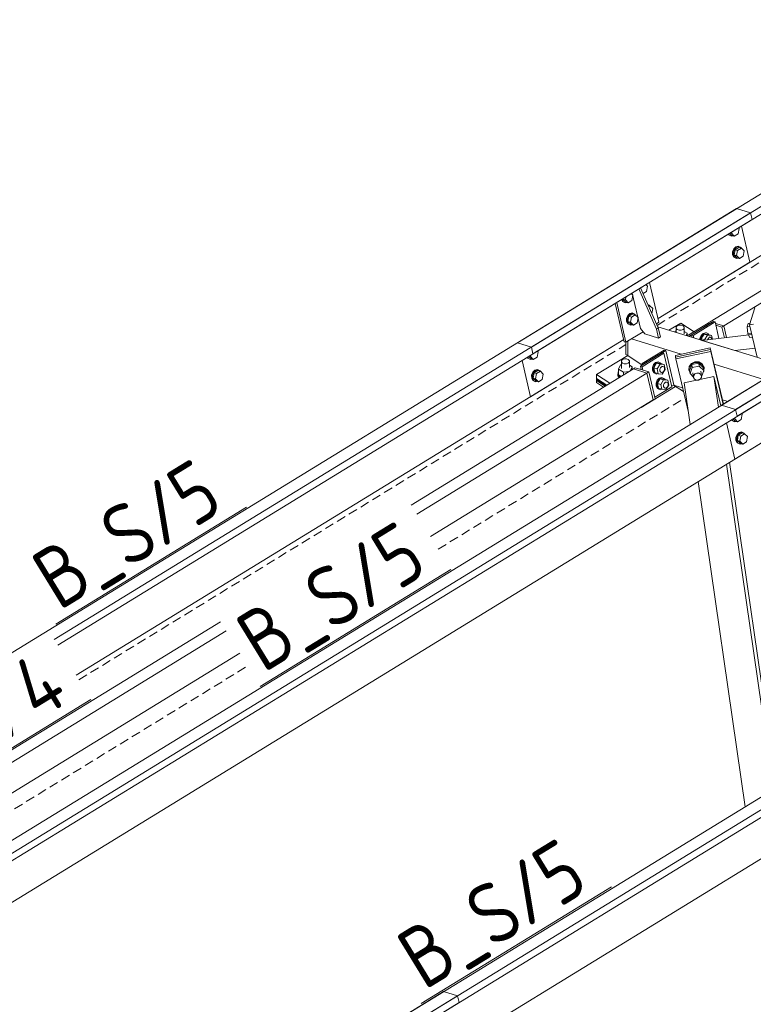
# Model space of a CAD drawing. Header units: millimetres. Extents: x 581 to 1768, y 561 to 1400.
# Tile 43 of 91: x 1201 to 1249, y 1289 to 1353. Entities that reach past the tile are written whole.
import ezdxf

# ---------------------------------------------------------------- set-up
doc = ezdxf.new("R2010")
doc.units = ezdxf.units.MM
doc.header["$LTSCALE"] = 0.6
doc.linetypes.add('VERDECKT2', pattern=[1.5, 1, -0.5])
doc.linetypes.add('XKITLINE00', pattern=[0])
for name, color, linetype, lineweight in [('Bolt', 7, 'Continuous', 0), ('Part', 2, 'Continuous', 0), ('PartMark', 3, 'Continuous', 0)]:
    doc.layers.add(name, color=color, linetype=linetype, lineweight=lineweight)
doc.styles.add('ISOCPEUR', font='ISOCPEUR.TTF')

msp = doc.modelspace()

# ---------------------------------------------------------------- linework, layer by layer
at = {"layer": 'Bolt', "color": 3, "linetype": 'XKITLINE00', "lineweight": 0}
for p, q in [((1247.108, 1339.005), (1247.189, 1338.98)), ((1247.189, 1338.98), (1247.205, 1339.064)), ((1247.685, 1339.285), (1247.622, 1338.946)), ((1247.685, 1339.285), (1247.639, 1339.331)), ((1246.98, 1338.926), (1247.007, 1338.873)), ((1247.007, 1338.873), (1247.142, 1338.809)), ((1247.063, 1338.856), (1247.015, 1338.948)), ((1247.198, 1338.792), (1247.063, 1338.856)), ((1247.071, 1338.982), (1247.207, 1338.845)), ((1247.142, 1338.809), (1247.198, 1338.792)), ((1247.374, 1338.794), (1247.189, 1338.98)), ((1247.295, 1338.818), (1247.198, 1338.792)), ((1247.207, 1338.845), (1247.374, 1338.794)), ((1247.622, 1338.946), (1247.374, 1338.794)), ((1247.341, 1337.957), (1247.266, 1337.765)), ((1247.266, 1337.765), (1247.268, 1337.566)), ((1247.321, 1337.748), (1247.396, 1337.94)), ((1247.324, 1337.549), (1247.321, 1337.748)), ((1247.473, 1338.092), (1247.341, 1337.957)), ((1247.425, 1337.912), (1247.362, 1337.573)), ((1247.396, 1337.94), (1247.529, 1338.075)), ((1247.673, 1338.064), (1247.425, 1337.912)), ((1247.425, 1337.912), (1247.592, 1337.861)), ((1247.627, 1338.133), (1247.473, 1338.092)), ((1247.529, 1338.075), (1247.683, 1338.116)), ((1247.529, 1337.522), (1247.592, 1337.861)), ((1247.592, 1337.861), (1247.84, 1338.013)), ((1247.627, 1338.133), (1247.683, 1338.116)), ((1247.673, 1338.064), (1247.84, 1338.013)), ((1247.683, 1338.116), (1247.818, 1338.052)), ((1247.818, 1338.052), (1247.838, 1338.013)), ((1247.84, 1338.013), (1248.025, 1337.826)), ((1248.025, 1337.826), (1247.963, 1337.488)), ((1247.268, 1337.566), (1247.348, 1337.415)), ((1247.403, 1337.398), (1247.324, 1337.549)), ((1247.348, 1337.415), (1247.482, 1337.351)), ((1247.362, 1337.573), (1247.548, 1337.387)), ((1247.362, 1337.573), (1247.529, 1337.522)), ((1247.538, 1337.334), (1247.403, 1337.398)), ((1247.482, 1337.351), (1247.538, 1337.334)), ((1247.714, 1337.336), (1247.529, 1337.522)), ((1247.635, 1337.36), (1247.538, 1337.334)), ((1247.548, 1337.387), (1247.714, 1337.336)), ((1247.963, 1337.488), (1247.714, 1337.336)), ((1241.645, 1335.179), (1241.418, 1335.04)), ((1241.708, 1335.518), (1241.599, 1335.628)), ((1241.708, 1335.518), (1241.645, 1335.179)), ((1240.007, 1334.652), (1240.075, 1334.521)), ((1240.052, 1334.656), (1240.051, 1334.679)), ((1240.131, 1334.504), (1240.052, 1334.656)), ((1240.075, 1334.521), (1240.21, 1334.457)), ((1240.095, 1334.706), (1240.09, 1334.679)), ((1240.09, 1334.679), (1240.275, 1334.493)), ((1240.09, 1334.679), (1240.257, 1334.628)), ((1240.266, 1334.44), (1240.131, 1334.504)), ((1240.257, 1334.628), (1240.294, 1334.828)), ((1240.442, 1334.442), (1240.257, 1334.628)), ((1240.69, 1334.594), (1240.442, 1334.442)), ((1240.753, 1334.932), (1240.644, 1335.042)), ((1240.753, 1334.932), (1240.69, 1334.594)), ((1240.21, 1334.457), (1240.266, 1334.44)), ((1240.363, 1334.466), (1240.266, 1334.44)), ((1240.275, 1334.493), (1240.442, 1334.442)), ((1241.727, 1334.339), (1241.841, 1334.286)), ((1241.753, 1334.28), (1241.863, 1334.246)), ((1241.788, 1334.2), (1241.863, 1334.246)), ((1241.841, 1334.286), (1241.861, 1334.247)), ((1241.863, 1334.246), (1242.048, 1334.06)), ((1241.99, 1333.744), (1242.048, 1334.06)), ((1240.409, 1333.605), (1240.334, 1333.413)), ((1240.334, 1333.413), (1240.336, 1333.214)), ((1240.336, 1333.214), (1240.415, 1333.063)), ((1240.389, 1333.396), (1240.464, 1333.588)), ((1240.392, 1333.197), (1240.389, 1333.396)), ((1240.541, 1333.74), (1240.409, 1333.605)), ((1240.493, 1333.559), (1240.43, 1333.221)), ((1240.43, 1333.221), (1240.615, 1333.034)), ((1240.43, 1333.221), (1240.597, 1333.17)), ((1240.464, 1333.588), (1240.597, 1333.723)), ((1240.741, 1333.711), (1240.493, 1333.559)), ((1240.493, 1333.559), (1240.66, 1333.508)), ((1240.695, 1333.781), (1240.541, 1333.74)), ((1240.597, 1333.723), (1240.751, 1333.764)), ((1240.597, 1333.17), (1240.66, 1333.508)), ((1240.66, 1333.508), (1240.908, 1333.66)), ((1240.695, 1333.781), (1240.751, 1333.764)), ((1240.741, 1333.711), (1240.908, 1333.66)), ((1240.751, 1333.764), (1240.886, 1333.7)), ((1240.886, 1333.7), (1240.906, 1333.661)), ((1240.908, 1333.66), (1241.093, 1333.474)), ((1241.093, 1333.474), (1241.03, 1333.135)), ((1240.471, 1333.046), (1240.392, 1333.197)), ((1240.415, 1333.063), (1240.55, 1332.999)), ((1240.606, 1332.982), (1240.471, 1333.046)), ((1240.55, 1332.999), (1240.606, 1332.982)), ((1240.782, 1332.983), (1240.597, 1333.17)), ((1240.703, 1333.008), (1240.606, 1332.982)), ((1240.615, 1333.034), (1240.782, 1332.983)), ((1241.03, 1333.135), (1240.782, 1332.983)), ((1243.518, 1332.581), (1243.493, 1332.526)), ((1243.581, 1332.592), (1243.518, 1332.581)), ((1243.581, 1332.77), (1243.583, 1332.856)), ((1243.649, 1332.694), (1243.581, 1332.77)), ((1243.581, 1332.499), (1243.581, 1332.77)), ((1243.583, 1332.856), (1243.654, 1332.931)), ((1243.768, 1332.649), (1243.649, 1332.694)), ((1243.654, 1332.931), (1243.774, 1332.974)), ((1243.906, 1332.648), (1243.768, 1332.649)), ((1243.774, 1332.974), (1243.912, 1332.972)), ((1244.026, 1332.691), (1243.906, 1332.648)), ((1243.912, 1332.972), (1244.031, 1332.928)), ((1244.097, 1332.765), (1244.026, 1332.691)), ((1244.031, 1332.928), (1244.098, 1332.852)), ((1244.098, 1332.852), (1244.097, 1332.765)), ((1244.098, 1332.414), (1244.098, 1332.852)), ((1248.287, 1333.093), (1248.218, 1332.876)), ((1248.218, 1332.876), (1248.4, 1332.897)), ((1248.218, 1332.876), (1248.265, 1332.417)), ((1248.287, 1333.093), (1248.406, 1333.107)), ((1244.288, 1332.445), (1244.098, 1332.567)), ((1244.224, 1332.303), (1244.288, 1332.445)), ((1244.288, 1332.283), (1244.288, 1332.445)), ((1245.21, 1332.309), (1245.135, 1332.117)), ((1245.135, 1332.117), (1245.136, 1332.024)), ((1245.19, 1332.1), (1245.265, 1332.292)), ((1245.191, 1332.007), (1245.19, 1332.1)), ((1245.342, 1332.444), (1245.21, 1332.309)), ((1245.405, 1332.397), (1245.215, 1332.098)), ((1245.438, 1332.03), (1245.215, 1332.098)), ((1245.215, 1332.098), (1245.24, 1331.992)), ((1245.265, 1332.292), (1245.398, 1332.427)), ((1245.496, 1332.485), (1245.342, 1332.444)), ((1245.398, 1332.427), (1245.552, 1332.468)), ((1245.627, 1332.329), (1245.405, 1332.397)), ((1245.669, 1332.376), (1245.405, 1332.397)), ((1245.438, 1332.03), (1245.627, 1332.329)), ((1245.443, 1332.007), (1245.438, 1332.03)), ((1245.496, 1332.485), (1245.552, 1332.468)), ((1245.552, 1332.468), (1245.687, 1332.404)), ((1245.891, 1332.308), (1245.627, 1332.329)), ((1245.635, 1332.029), (1245.661, 1332.096)), ((1245.661, 1332.096), (1245.728, 1332.164)), ((1245.669, 1332.376), (1245.891, 1332.308)), ((1245.687, 1332.404), (1245.707, 1332.364)), ((1245.728, 1332.164), (1245.805, 1332.184)), ((1245.738, 1332.205), (1245.805, 1332.184)), ((1245.805, 1332.184), (1245.872, 1332.152)), ((1245.872, 1332.152), (1245.912, 1332.077)), ((1245.948, 1332.065), (1245.891, 1332.308)), ((1245.912, 1332.077), (1245.912, 1332.061)), ((1248.505, 1332.444), (1248.265, 1332.417)), ((1248.265, 1332.417), (1248.381, 1332.176)), ((1248.381, 1332.176), (1248.563, 1332.197)), ((1233.847, 1330.876), (1233.875, 1330.822)), ((1233.875, 1330.822), (1234.01, 1330.759)), ((1233.931, 1330.806), (1233.883, 1330.897)), ((1234.065, 1330.742), (1233.931, 1330.806)), ((1233.939, 1330.932), (1234.075, 1330.794)), ((1233.976, 1330.954), (1234.057, 1330.93)), ((1234.01, 1330.759), (1234.065, 1330.742)), ((1234.057, 1330.93), (1234.072, 1331.013)), ((1234.242, 1330.743), (1234.057, 1330.93)), ((1234.162, 1330.767), (1234.065, 1330.742)), ((1234.075, 1330.794), (1234.242, 1330.743)), ((1234.49, 1330.895), (1234.242, 1330.743)), ((1234.553, 1331.234), (1234.49, 1330.895)), ((1234.553, 1331.234), (1234.507, 1331.28)), ((1240.001, 1330.574), (1240.002, 1330.661)), ((1240.002, 1330.661), (1240.073, 1330.735)), ((1240.073, 1330.735), (1240.193, 1330.778)), ((1240.193, 1330.778), (1240.332, 1330.777)), ((1240.332, 1330.777), (1240.45, 1330.732)), ((1240.45, 1330.732), (1240.518, 1330.657)), ((1240.518, 1330.657), (1240.516, 1330.57)), ((1240.518, 1330.219), (1240.518, 1330.657)), ((1234.341, 1330.041), (1234.209, 1329.907)), ((1234.264, 1329.89), (1234.397, 1330.024)), ((1234.541, 1330.013), (1234.293, 1329.861)), ((1234.495, 1330.082), (1234.341, 1330.041)), ((1234.397, 1330.024), (1234.551, 1330.065)), ((1234.495, 1330.082), (1234.551, 1330.065)), ((1234.541, 1330.013), (1234.708, 1329.962)), ((1234.551, 1330.065), (1234.686, 1330.001)), ((1234.686, 1330.001), (1234.706, 1329.963)), ((1239.937, 1330.386), (1239.811, 1330.106)), ((1239.811, 1330.106), (1240.134, 1329.898)), ((1239.811, 1329.741), (1239.811, 1330.106)), ((1239.937, 1330.386), (1240.001, 1330.396)), ((1240.068, 1330.498), (1240.001, 1330.574)), ((1240.001, 1330.136), (1240.001, 1330.574)), ((1240.187, 1330.454), (1240.068, 1330.498)), ((1240.325, 1330.453), (1240.187, 1330.454)), ((1240.445, 1330.495), (1240.325, 1330.453)), ((1240.516, 1330.57), (1240.445, 1330.495)), ((1240.707, 1330.249), (1240.518, 1330.371)), ((1240.602, 1330.014), (1240.707, 1330.249)), ((1240.707, 1330.079), (1240.707, 1330.249)), ((1242.106, 1330.407), (1242.031, 1330.214)), ((1242.031, 1330.214), (1242.033, 1330.016)), ((1242.033, 1330.016), (1242.112, 1329.864)), ((1242.086, 1330.197), (1242.161, 1330.39)), ((1242.089, 1329.999), (1242.086, 1330.197)), ((1242.168, 1329.847), (1242.089, 1329.999)), ((1242.238, 1330.541), (1242.106, 1330.407)), ((1242.301, 1330.494), (1242.111, 1330.195)), ((1242.111, 1330.195), (1242.334, 1330.127)), ((1242.111, 1330.195), (1242.186, 1329.875)), ((1242.161, 1330.39), (1242.294, 1330.524)), ((1242.238, 1330.541), (1242.392, 1330.582)), ((1242.294, 1330.524), (1242.448, 1330.565)), ((1242.523, 1330.426), (1242.301, 1330.494)), ((1242.301, 1330.494), (1242.565, 1330.473)), ((1242.523, 1330.426), (1242.334, 1330.127)), ((1242.334, 1330.127), (1242.408, 1329.807)), ((1242.392, 1330.582), (1242.448, 1330.565)), ((1242.448, 1330.565), (1242.583, 1330.501)), ((1242.52, 1330.097), (1242.557, 1330.194)), ((1242.521, 1329.998), (1242.52, 1330.097)), ((1242.561, 1329.922), (1242.521, 1329.998)), ((1242.787, 1330.405), (1242.523, 1330.426)), ((1242.557, 1330.194), (1242.624, 1330.261)), ((1242.565, 1330.473), (1242.787, 1330.405)), ((1242.583, 1330.501), (1242.603, 1330.461)), ((1242.624, 1330.261), (1242.701, 1330.281)), ((1242.634, 1330.302), (1242.701, 1330.281)), ((1242.672, 1329.786), (1242.862, 1330.085)), ((1242.701, 1330.281), (1242.768, 1330.249)), ((1242.768, 1330.249), (1242.808, 1330.174)), ((1242.809, 1330.074), (1242.771, 1329.978)), ((1242.862, 1330.085), (1242.787, 1330.405)), ((1242.808, 1330.174), (1242.809, 1330.074)), ((1244.429, 1330.269), (1244.414, 1330.036)), ((1244.421, 1329.993), (1244.414, 1330.036)), ((1244.421, 1329.993), (1244.435, 1330.226)), ((1244.57, 1330.468), (1244.429, 1330.269)), ((1244.435, 1330.226), (1244.576, 1330.424)), ((1244.602, 1330.399), (1244.458, 1330.001)), ((1244.485, 1329.812), (1244.458, 1330.001)), ((1244.485, 1329.812), (1244.629, 1330.21)), ((1244.801, 1330.579), (1244.57, 1330.468)), ((1244.576, 1330.424), (1244.807, 1330.536)), ((1245.053, 1330.497), (1244.602, 1330.399)), ((1244.629, 1330.21), (1244.602, 1330.399)), ((1244.629, 1330.21), (1245.08, 1330.308)), ((1245.059, 1330.573), (1244.801, 1330.579)), ((1244.807, 1330.536), (1245.065, 1330.53)), ((1245.08, 1330.308), (1245.053, 1330.497)), ((1245.36, 1330.195), (1245.053, 1330.497)), ((1245.275, 1330.452), (1245.059, 1330.573)), ((1245.065, 1330.53), (1245.281, 1330.408)), ((1245.387, 1330.006), (1245.08, 1330.308)), ((1245.243, 1329.608), (1245.387, 1330.006)), ((1245.391, 1330.247), (1245.275, 1330.452)), ((1245.281, 1330.408), (1245.397, 1330.203)), ((1245.387, 1330.006), (1245.36, 1330.195)), ((1245.385, 1329.999), (1245.383, 1329.971)), ((1245.397, 1330.203), (1245.386, 1330.017)), ((1245.397, 1330.203), (1245.391, 1330.247)), ((1234.209, 1329.907), (1234.134, 1329.714)), ((1234.134, 1329.714), (1234.136, 1329.516)), ((1234.136, 1329.516), (1234.215, 1329.364)), ((1234.189, 1329.697), (1234.264, 1329.89)), ((1234.192, 1329.499), (1234.189, 1329.697)), ((1234.271, 1329.347), (1234.192, 1329.499)), ((1234.215, 1329.364), (1234.35, 1329.3)), ((1234.293, 1329.861), (1234.23, 1329.522)), ((1234.23, 1329.522), (1234.415, 1329.336)), ((1234.23, 1329.522), (1234.397, 1329.471)), ((1234.293, 1329.861), (1234.46, 1329.81)), ((1234.397, 1329.471), (1234.46, 1329.81)), ((1234.582, 1329.285), (1234.397, 1329.471)), ((1234.46, 1329.81), (1234.708, 1329.962)), ((1234.83, 1329.437), (1234.582, 1329.285)), ((1234.708, 1329.962), (1234.893, 1329.775)), ((1234.893, 1329.775), (1234.83, 1329.437)), ((1239.775, 1329.735), (1239.778, 1329.898)), ((1239.901, 1329.593), (1239.775, 1329.735)), ((1239.775, 1329.657), (1239.775, 1329.735)), ((1239.861, 1329.56), (1239.775, 1329.657)), ((1239.778, 1329.898), (1239.811, 1329.933)), ((1239.811, 1329.741), (1239.979, 1329.633)), ((1239.909, 1329.59), (1239.901, 1329.593)), ((1240.509, 1329.958), (1240.134, 1329.898)), ((1240.134, 1329.898), (1240.134, 1329.728)), ((1242.112, 1329.864), (1242.247, 1329.8)), ((1242.303, 1329.783), (1242.168, 1329.847)), ((1242.408, 1329.807), (1242.186, 1329.875)), ((1242.247, 1329.8), (1242.303, 1329.783)), ((1242.344, 1329.386), (1242.269, 1329.193)), ((1242.401, 1329.809), (1242.303, 1329.783)), ((1242.324, 1329.176), (1242.399, 1329.369)), ((1242.476, 1329.52), (1242.344, 1329.386)), ((1242.539, 1329.473), (1242.349, 1329.174)), ((1242.399, 1329.369), (1242.532, 1329.503)), ((1242.672, 1329.786), (1242.408, 1329.807)), ((1242.476, 1329.52), (1242.63, 1329.561)), ((1242.532, 1329.503), (1242.686, 1329.544)), ((1242.761, 1329.405), (1242.539, 1329.473)), ((1242.539, 1329.473), (1242.803, 1329.452)), ((1242.628, 1329.89), (1242.561, 1329.922)), ((1242.561, 1329.911), (1242.628, 1329.89)), ((1242.761, 1329.405), (1242.572, 1329.106)), ((1242.705, 1329.911), (1242.628, 1329.89)), ((1242.63, 1329.561), (1242.686, 1329.544)), ((1242.686, 1329.544), (1242.821, 1329.481)), ((1242.771, 1329.978), (1242.705, 1329.911)), ((1243.025, 1329.385), (1242.761, 1329.405)), ((1242.803, 1329.452), (1243.025, 1329.385)), ((1242.821, 1329.481), (1242.841, 1329.441)), ((1243.1, 1329.065), (1243.025, 1329.385)), ((1244.472, 1329.902), (1244.421, 1329.993)), ((1244.485, 1329.812), (1244.714, 1329.587)), ((1244.718, 1329.562), (1244.676, 1329.853)), ((1244.718, 1329.562), (1244.725, 1329.687)), ((1244.78, 1329.453), (1244.718, 1329.562)), ((1244.725, 1329.687), (1244.801, 1329.793)), ((1244.895, 1329.388), (1244.78, 1329.453)), ((1244.801, 1329.793), (1244.924, 1329.852)), ((1245.032, 1329.385), (1244.895, 1329.388)), ((1244.924, 1329.852), (1245.061, 1329.849)), ((1245.155, 1329.445), (1245.032, 1329.385)), ((1245.061, 1329.849), (1245.177, 1329.784)), ((1245.231, 1329.551), (1245.155, 1329.445)), ((1245.177, 1329.784), (1245.239, 1329.675)), ((1245.239, 1329.675), (1245.197, 1329.965)), ((1245.239, 1329.675), (1245.231, 1329.551)), ((1245.234, 1329.606), (1245.243, 1329.608)), ((1245.383, 1329.971), (1245.366, 1329.946)), ((1234.406, 1329.283), (1234.271, 1329.347)), ((1234.35, 1329.3), (1234.406, 1329.283)), ((1234.503, 1329.309), (1234.406, 1329.283)), ((1234.415, 1329.336), (1234.582, 1329.285)), ((1242.269, 1329.193), (1242.271, 1328.995)), ((1242.271, 1328.995), (1242.35, 1328.843)), ((1242.327, 1328.978), (1242.324, 1329.176)), ((1242.406, 1328.826), (1242.327, 1328.978)), ((1242.349, 1329.174), (1242.572, 1329.106)), ((1242.349, 1329.174), (1242.424, 1328.854)), ((1242.35, 1328.843), (1242.485, 1328.78)), ((1242.541, 1328.763), (1242.406, 1328.826)), ((1242.646, 1328.786), (1242.424, 1328.854)), ((1242.485, 1328.78), (1242.541, 1328.763)), ((1242.639, 1328.789), (1242.541, 1328.763)), ((1242.572, 1329.106), (1242.646, 1328.786)), ((1242.91, 1328.766), (1242.646, 1328.786)), ((1242.758, 1329.077), (1242.795, 1329.173)), ((1242.759, 1328.977), (1242.758, 1329.077)), ((1242.799, 1328.902), (1242.759, 1328.977)), ((1242.795, 1329.173), (1242.862, 1329.24)), ((1242.866, 1328.87), (1242.799, 1328.902)), ((1242.799, 1328.89), (1242.866, 1328.87)), ((1242.862, 1329.24), (1242.939, 1329.261)), ((1242.943, 1328.89), (1242.866, 1328.87)), ((1242.872, 1329.281), (1242.939, 1329.261)), ((1242.91, 1328.766), (1243.1, 1329.065)), ((1242.939, 1329.261), (1243.006, 1329.229)), ((1243.009, 1328.957), (1242.943, 1328.89)), ((1243.006, 1329.229), (1243.046, 1329.153)), ((1243.047, 1329.054), (1243.009, 1328.957)), ((1243.046, 1329.153), (1243.047, 1329.054)), ((1247.193, 1326.801), (1247.221, 1326.747)), ((1247.276, 1326.73), (1247.228, 1326.822)), ((1247.284, 1326.856), (1247.421, 1326.719)), ((1247.321, 1326.879), (1247.402, 1326.855)), ((1247.402, 1326.855), (1247.418, 1326.938)), ((1247.587, 1326.668), (1247.402, 1326.855)), ((1247.836, 1326.82), (1247.587, 1326.668)), ((1247.898, 1327.159), (1247.836, 1326.82)), ((1247.898, 1327.159), (1247.853, 1327.205)), ((1247.221, 1326.747), (1247.355, 1326.684)), ((1247.411, 1326.667), (1247.276, 1326.73)), ((1247.355, 1326.684), (1247.411, 1326.667)), ((1247.508, 1326.692), (1247.411, 1326.667)), ((1247.421, 1326.719), (1247.587, 1326.668)), ((1247.554, 1325.831), (1247.479, 1325.639)), ((1247.479, 1325.639), (1247.482, 1325.441)), ((1247.535, 1325.622), (1247.61, 1325.814)), ((1247.537, 1325.424), (1247.535, 1325.622)), ((1247.686, 1325.966), (1247.554, 1325.831)), ((1247.638, 1325.786), (1247.576, 1325.447)), ((1247.61, 1325.814), (1247.742, 1325.949)), ((1247.887, 1325.938), (1247.638, 1325.786)), ((1247.638, 1325.786), (1247.805, 1325.735)), ((1247.841, 1326.007), (1247.686, 1325.966)), ((1247.742, 1325.949), (1247.896, 1325.99)), ((1247.742, 1325.396), (1247.805, 1325.735)), ((1247.805, 1325.735), (1248.053, 1325.887)), ((1247.841, 1326.007), (1247.896, 1325.99)), ((1247.887, 1325.938), (1248.053, 1325.887)), ((1247.896, 1325.99), (1248.031, 1325.926)), ((1248.031, 1325.926), (1248.051, 1325.887)), ((1248.053, 1325.887), (1248.239, 1325.7)), ((1248.239, 1325.7), (1248.176, 1325.362)), ((1247.482, 1325.441), (1247.561, 1325.289)), ((1247.616, 1325.272), (1247.537, 1325.424)), ((1247.561, 1325.289), (1247.696, 1325.225)), ((1247.576, 1325.447), (1247.761, 1325.261)), ((1247.576, 1325.447), (1247.742, 1325.396)), ((1247.751, 1325.208), (1247.616, 1325.272)), ((1247.696, 1325.225), (1247.751, 1325.208)), ((1247.928, 1325.21), (1247.742, 1325.396)), ((1247.848, 1325.234), (1247.751, 1325.208)), ((1247.761, 1325.261), (1247.928, 1325.21)), ((1248.176, 1325.362), (1247.928, 1325.21))]:
    msp.add_line(p, q, dxfattribs=at)
at = {"layer": 'Part', "color": 2, "linetype": 'XKITLINE00', "lineweight": 0}
for p, q in [((1233.203, 1331.818), (1308.247, 1377.825)), ((1246.548, 1327.743), (1321.593, 1373.75)), ((1247.46, 1327.465), (1322.505, 1373.471)), ((1247.562, 1327.027), (1323.047, 1373.303)), ((1276.181, 1351.827), (1245.793, 1333.197)), ((1276.546, 1351.233), (1246.683, 1332.925)), ((1234.115, 1331.54), (1257.352, 1345.785)), ((1234.217, 1331.102), (1257.575, 1345.422)), ((1242.392, 1333.41), (1258.78, 1343.457)), ((1171.123, 1293.76), (1247.529, 1340.601)), ((1202.94, 1312.428), (1248.441, 1340.322)), ((1248.441, 1340.322), (1247.529, 1340.601)), ((1248.543, 1339.885), (1248.441, 1340.322)), ((1203.163, 1312.064), (1248.543, 1339.885)), ((1248.39, 1337.087), (1247.838, 1339.453)), ((1242.392, 1333.41), (1248.39, 1337.087)), ((1184.469, 1289.685), (1260.874, 1336.526)), ((1185.381, 1289.406), (1261.786, 1336.247)), ((1185.483, 1288.969), (1261.888, 1335.81)), ((1241.132, 1335.342), (1242.289, 1332.723)), ((1241.252, 1335.415), (1242.408, 1332.796)), ((1242.447, 1333.175), (1241.84, 1335.776)), ((1241.245, 1332.771), (1240.706, 1335.08)), ((1240.187, 1331.891), (1239.601, 1334.403)), ((1240.298, 1331.857), (1239.691, 1334.458)), ((1248.725, 1334.107), (1248.374, 1333.008)), ((1244.579, 1332.346), (1246.012, 1333.224)), ((1246.012, 1333.224), (1246.123, 1333.19)), ((1241.535, 1332.411), (1241.245, 1332.771)), ((1242.285, 1333.075), (1242.447, 1333.175)), ((1242.289, 1332.723), (1242.408, 1332.796)), ((1242.289, 1332.723), (1242.425, 1332.139)), ((1242.377, 1332.867), (1250.739, 1330.312)), ((1242.408, 1332.796), (1242.544, 1332.213)), ((1243.109, 1332.643), (1243.873, 1333.112)), ((1243.873, 1333.112), (1244.744, 1332.549)), ((1244.303, 1332.278), (1245.662, 1333.111)), ((1244.414, 1332.244), (1245.773, 1333.077)), ((1246.123, 1333.19), (1244.691, 1332.312)), ((1245.662, 1333.111), (1245.773, 1333.077)), ((1245.674, 1333.124), (1245.793, 1333.197)), ((1245.678, 1333.107), (1245.674, 1333.124)), ((1245.674, 1333.124), (1245.791, 1333.088)), ((1245.793, 1333.197), (1245.91, 1333.161)), ((1245.793, 1333.197), (1245.91, 1333.161)), ((1246.374, 1332.114), (1246.123, 1333.19)), ((1246.147, 1333.089), (1246.683, 1332.925)), ((1246.147, 1333.089), (1246.683, 1332.925)), ((1246.174, 1332.971), (1246.564, 1332.852)), ((1246.683, 1332.925), (1246.564, 1332.852)), ((1246.726, 1332.154), (1246.564, 1332.852)), ((1246.859, 1332.17), (1246.683, 1332.925)), ((1246.683, 1332.925), (1246.859, 1332.17)), ((1248.374, 1333.008), (1248.632, 1333.038)), ((1248.869, 1330.883), (1248.374, 1333.008)), ((1204.368, 1310.099), (1240.152, 1332.037)), ((1234.064, 1328.304), (1240.152, 1332.037)), ((1240.298, 1331.857), (1241.425, 1332.548)), ((1240.411, 1330.989), (1240.411, 1331.926)), ((1240.411, 1330.989), (1240.411, 1331.926)), ((1240.656, 1332.077), (1243.903, 1331.085)), ((1242.425, 1332.139), (1241.535, 1332.411)), ((1242.425, 1332.139), (1242.544, 1332.213)), ((1244.618, 1332.182), (1244.579, 1332.346)), ((1244.691, 1332.312), (1244.579, 1332.346)), ((1244.729, 1332.148), (1244.691, 1332.312)), ((1245.261, 1331.986), (1248.525, 1332.361)), ((1247.419, 1331.326), (1245.261, 1331.986)), ((1233.203, 1331.818), (1234.115, 1331.54)), ((1234.115, 1331.54), (1234.217, 1331.102)), ((1240.187, 1331.891), (1240.298, 1331.857)), ((1240.294, 1331.064), (1240.294, 1331.858)), ((1242.797, 1331.355), (1241.364, 1330.477)), ((1241.475, 1330.443), (1242.908, 1331.321)), ((1242.908, 1331.321), (1242.797, 1331.355)), ((1243.432, 1329.075), (1242.908, 1331.321)), ((1245.805, 1331.495), (1243.525, 1331.003)), ((1243.542, 1330.887), (1245.822, 1331.379)), ((1245.822, 1331.379), (1243.542, 1330.887)), ((1245.822, 1331.379), (1245.805, 1331.495)), ((1246.663, 1327.814), (1245.805, 1331.495)), ((1246.654, 1327.808), (1245.822, 1331.379)), ((1245.822, 1331.379), (1245.838, 1331.262)), ((1246.654, 1327.808), (1245.822, 1331.379)), ((1248.731, 1331.477), (1247.419, 1331.326)), ((1233.512, 1330.67), (1234.064, 1328.304)), ((1238.382, 1329.745), (1240.411, 1330.989)), ((1240.294, 1331.064), (1240.411, 1330.989)), ((1241.363, 1330.374), (1240.411, 1330.989)), ((1242.669, 1331.174), (1241.237, 1330.296)), ((1241.348, 1330.262), (1242.781, 1331.141)), ((1242.781, 1331.141), (1242.669, 1331.174)), ((1243.291, 1328.953), (1242.781, 1331.141)), ((1243.525, 1331.003), (1243.542, 1330.887)), ((1243.542, 1330.887), (1243.559, 1330.771)), ((1243.559, 1330.771), (1245.838, 1331.262)), ((1244.373, 1327.281), (1243.559, 1330.771)), ((1243.903, 1331.085), (1243.821, 1331.11)), ((1243.821, 1331.11), (1243.827, 1331.068)), ((1245.838, 1331.262), (1246.645, 1327.802)), ((1240.779, 1330.123), (1226.261, 1321.223)), ((1240.779, 1330.123), (1240.898, 1330.196)), ((1240.779, 1330.123), (1241.669, 1329.851)), ((1241.669, 1329.851), (1240.779, 1330.123)), ((1240.898, 1330.196), (1241.788, 1329.925)), ((1241.237, 1330.296), (1241.348, 1330.262)), ((1241.288, 1330.077), (1241.237, 1330.296)), ((1241.399, 1330.044), (1241.348, 1330.262)), ((1241.364, 1330.477), (1241.475, 1330.443)), ((1241.385, 1330.387), (1241.364, 1330.477)), ((1246.054, 1330.428), (1249.306, 1329.434)), ((1241.669, 1329.851), (1226.625, 1320.629)), ((1238.382, 1329.486), (1238.382, 1329.745)), ((1238.382, 1329.745), (1239.248, 1329.185)), ((1238.382, 1329.486), (1239.043, 1329.059)), ((1238.382, 1329.485), (1238.382, 1329.485)), ((1238.382, 1329.485), (1239.042, 1329.058)), ((1238.382, 1329.485), (1238.382, 1329.433)), ((1238.382, 1329.485), (1238.382, 1329.485)), ((1238.382, 1329.485), (1239.042, 1329.058)), ((1238.382, 1329.485), (1238.382, 1329.226)), ((1238.382, 1329.433), (1239.001, 1329.033)), ((1239.001, 1329.033), (1238.382, 1329.433)), ((1238.382, 1329.433), (1238.382, 1329.355)), ((1238.382, 1329.355), (1238.939, 1328.995)), ((1238.939, 1328.995), (1238.382, 1329.355)), ((1238.382, 1329.355), (1238.382, 1329.226)), ((1241.669, 1329.851), (1241.788, 1329.925)), ((1242.077, 1328.101), (1241.669, 1329.851)), ((1242.077, 1328.101), (1241.669, 1329.851)), ((1241.788, 1329.925), (1242.196, 1328.175)), ((1244.096, 1329.202), (1246.05, 1329.623)), ((1246.496, 1327.711), (1246.05, 1329.623)), ((1246.339, 1327.615), (1246.05, 1329.623)), ((1238.382, 1329.226), (1238.836, 1328.932)), ((1238.382, 1329.226), (1238.836, 1328.932)), ((1243.524, 1328.978), (1241.289, 1327.608)), ((1242.174, 1328.269), (1243.291, 1328.953)), ((1243.283, 1328.984), (1243.432, 1329.075)), ((1243.402, 1329.057), (1244.057, 1328.633)), ((1243.417, 1329.066), (1243.998, 1328.889)), ((1243.417, 1329.066), (1243.998, 1328.889)), ((1244.488, 1326.48), (1244.096, 1329.202)), ((1227.517, 1319.175), (1242.077, 1328.101)), ((1242.077, 1328.101), (1242.196, 1328.175)), ((1246.598, 1328.094), (1246.947, 1327.988)), ((1246.598, 1328.094), (1246.947, 1327.988)), ((1193.658, 1291.277), (1253.498, 1327.962)), ((1241.28, 1327.613), (1241.289, 1327.608)), ((1241.289, 1327.608), (1241.289, 1327.618)), ((1246.548, 1327.743), (1247.46, 1327.465)), ((1247.409, 1324.229), (1253.498, 1327.962)), ((1247.46, 1327.465), (1247.562, 1327.027)), ((1246.857, 1326.595), (1247.409, 1324.229)), ((1249.938, 1302.646), (1246.874, 1323.901)), ((1250.129, 1302.763), (1247.065, 1324.018)), ((1248.087, 1301.511), (1245.023, 1322.767)), ((1213.809, 1313.589), (1183.714, 1295.139)), ((1214.173, 1312.995), (1184.603, 1294.867)), ((1185.285, 1293.285), (1215.064, 1311.541)), ((1214.053, 1280.646), (1250.221, 1302.82)), ((1214.964, 1280.368), (1250.332, 1302.051)), ((1215.067, 1279.931), (1250.399, 1301.591)), ((1223.241, 1282.238), (1250.757, 1299.107)), ((1151.973, 1242.588), (1228.379, 1289.429)), ((1152.885, 1242.31), (1229.291, 1289.151)), ((1229.291, 1289.151), (1228.379, 1289.429)), ((1229.393, 1288.713), (1229.291, 1289.151)), ((1152.987, 1241.872), (1229.393, 1288.713))]:
    msp.add_line(p, q, dxfattribs=at)
at = {"layer": 'Part', "color": 4, "linetype": 'VERDECKT2', "lineweight": 0}
for p, q in [((1242.333, 1332.967), (1258.961, 1343.161)), ((1204.549, 1309.804), (1240.294, 1331.718)), ((1228.028, 1318.341), (1244.152, 1328.226)), ((1186.535, 1292.903), (1215.576, 1310.707))]:
    msp.add_line(p, q, dxfattribs=at)
at = {"layer": 'PartMark', "color": 1, "linetype": 'XKITLINE00', "lineweight": 0}
for p, q in [((1203.048, 1313.449), (1215.5, 1321.083)), ((1216.393, 1309.373), (1228.846, 1317.008)), ((1192.301, 1300.521), (1205.34, 1308.514)), ((1226.908, 1288.645), (1239.361, 1296.279))]:
    msp.add_line(p, q, dxfattribs=at)

# ---------------------------------------------------------------- texts
at = {"layer": 'PartMark', "color": 1, "style": 'ISOCPEUR', "width": 0.85}
for s, p in [('B_S/5', (1203.246, 1314.274)), ('B_S/5', (1216.591, 1310.199)), ('B_M/4', (1192.499, 1301.346)), ('B_S/5', (1227.106, 1289.47))]:
    msp.add_text(s, height=4, rotation=31.51268, dxfattribs=at).set_placement(p)

doc.saveas('drawing.dxf')
